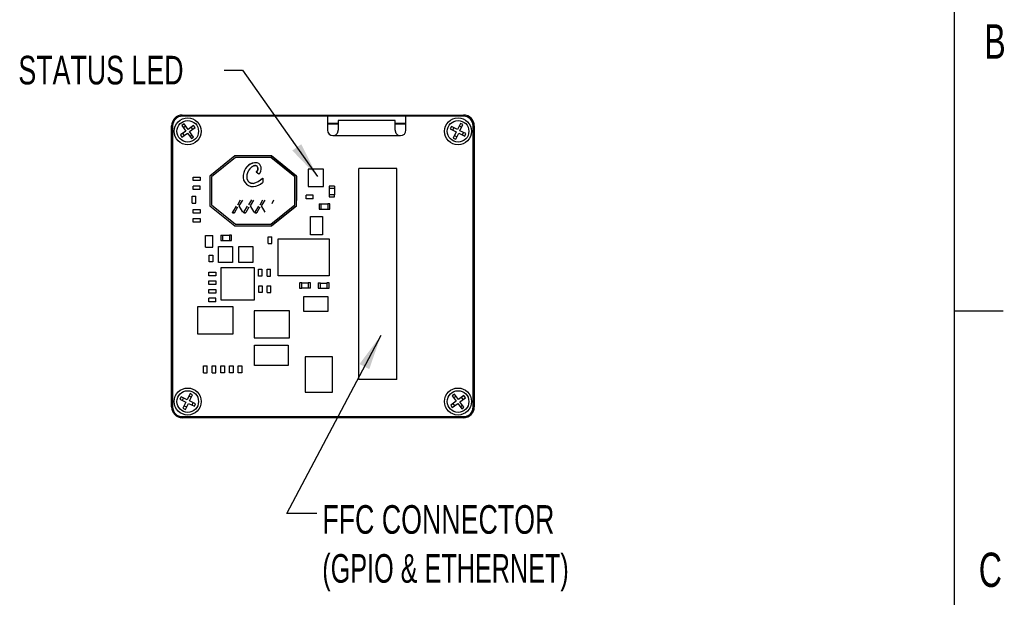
# Model space of a CAD drawing. Extents: x 5 to 274, y 5 to 212.
# Tile 7 of 8: x 183 to 274, y 81 to 135. Entities that reach past the tile are written whole.
import ezdxf
from ezdxf.enums import TextEntityAlignment as Align

# ---------------------------------------------------------------- set-up
doc = ezdxf.new("R2010")
doc.units = 0
doc.layers.get('0').update_dxf_attribs({"linetype": 'CONTINUOUS'})
doc.layers.add('DIMENSIONS', color=8, linetype='CONTINUOUS')
doc.layers.add('FORMAT', color=7, linetype='CONTINUOUS')

# ---------------------------------------------------------------- blocks, each defined once
blk = doc.blocks.new('SW_NOTE_4')
at = {"layer": 'DIMENSIONS', "color": 0, "flags": 128}
blk.add_lwpolyline([(-8.61, 9.826), (-6.932, 9.826), (0, 0)], dxfattribs=at)
at = {"layer": 'DIMENSIONS', "color": 0}
blk.add_solid([(0, 0), (-1.488, 2.991), (-2.319, 2.405)], dxfattribs=at)
at = {"layer": 'DIMENSIONS', "color": 0, "width": 0.7}
blk.add_text('STATUS LED', height=2.6458, dxfattribs=at).set_placement((-27.654, 7.726), align=Align.BOTTOM_LEFT)
blk = doc.blocks.new('SW_NOTE_5')
at = {"layer": 'DIMENSIONS', "color": 0, "flags": 128}
blk.add_lwpolyline([(-5.947, -16.513), (-8.732, -16.513), (0, 0)], dxfattribs=at)
at = {"layer": 'DIMENSIONS', "color": 0}
blk.add_solid([(0, 0), (-1.993, -2.682), (-1.094, -3.157)], dxfattribs=at)
for s, width, p in [('FFC CONNECTOR', 0.7, (-5.437, -19.179)), ('(GPIO & ETHERNET)', 0.658824, (-5.437, -23.707))]:
    blk.add_text(s, height=2.64583, dxfattribs=dict(at, width=width)).set_placement(p, align=Align.BOTTOM_LEFT)

msp = doc.modelspace()

# ---------------------------------------------------------------- linework, layer by layer
at = {"color": 7, "linetype": 'CONTINUOUS'}
for p, q in [((197.821, 126.092), (202.121, 126.092)), ((211.246, 125.992), (197.821, 125.992)), ((202.121, 126.092), (219.521, 126.092)), ((202.121, 125.992), (202.121, 126.092)), ((202.121, 126.092), (202.221, 125.992)), ((218.503, 125.992), (211.246, 125.992)), ((211.246, 125.992), (211.246, 124.692)), ((218.503, 124.692), (218.503, 125.992)), ((223.821, 125.992), (218.503, 125.992)), ((219.421, 125.992), (219.521, 126.092)), ((219.521, 126.092), (219.521, 125.992)), ((219.521, 126.092), (223.821, 126.092)), ((196.821, 99.092), (196.821, 125.092)), ((196.921, 125.092), (196.921, 99.092)), ((197.979, 125.271), (197.778, 125.123)), ((197.778, 125.123), (198.146, 124.619)), ((198.127, 125.069), (197.925, 124.921)), ((198.348, 124.766), (197.979, 125.271)), ((198.853, 125.135), (198.348, 124.766)), ((198.496, 124.564), (199, 124.933)), ((198.798, 124.786), (198.651, 124.988)), ((199, 124.933), (198.853, 125.135)), ((211.246, 125.359), (212.243, 125.359)), ((212.243, 125.258), (211.246, 125.258)), ((217.503, 125.589), (212.243, 125.589)), ((212.243, 125.589), (212.243, 124.715)), ((217.503, 124.715), (217.503, 125.589)), ((217.503, 125.359), (218.503, 125.359)), ((218.503, 125.258), (217.503, 125.258)), ((222.7, 125.03), (222.591, 124.805)), ((222.591, 124.805), (223.154, 124.533)), ((223.263, 124.758), (222.7, 125.03)), ((222.925, 124.922), (222.816, 124.696)), ((223.534, 125.321), (223.263, 124.758)), ((223.651, 124.988), (223.426, 125.096)), ((223.488, 124.65), (223.76, 125.213)), ((223.76, 125.213), (223.534, 125.321)), ((224.721, 99.092), (224.721, 125.092)), ((224.821, 125.092), (224.821, 99.092)), ((198.146, 124.619), (197.642, 124.25)), ((197.642, 124.25), (197.789, 124.048)), ((197.789, 124.048), (198.294, 124.417)), ((197.844, 124.397), (197.991, 124.196)), ((198.294, 124.417), (198.663, 123.912)), ((198.864, 124.06), (198.496, 124.564)), ((198.515, 124.114), (198.717, 124.262)), ((198.663, 123.912), (198.864, 124.06)), ((211.746, 124.192), (211.743, 124.192)), ((211.746, 124.192), (218.003, 124.192)), ((212.243, 124.715), (212.141, 124.389)), ((217.605, 124.389), (217.503, 124.715)), ((223.154, 124.533), (222.882, 123.971)), ((222.882, 123.971), (223.108, 123.862)), ((222.991, 124.196), (223.216, 124.087)), ((223.108, 123.862), (223.379, 124.425)), ((223.379, 124.425), (223.942, 124.153)), ((224.051, 124.378), (223.488, 124.65)), ((223.717, 124.262), (223.826, 124.487)), ((223.942, 124.153), (224.051, 124.378)), ((202.673, 122.316), (200.369, 120.45)), ((202.726, 122.166), (200.519, 120.378)), ((206.065, 122.316), (202.673, 122.316)), ((206.012, 122.166), (202.726, 122.166)), ((208.219, 120.378), (206.012, 122.166)), ((208.369, 120.45), (206.065, 122.316)), ((206.065, 122.316), (208.369, 120.45)), ((217.646, 121.142), (214.146, 121.142)), ((214.146, 101.642), (214.146, 121.142)), ((217.646, 101.642), (217.646, 121.142)), ((198.832, 120.027), (198.832, 120.356)), ((198.832, 120.356), (199.461, 120.356)), ((199.461, 120.356), (199.461, 120.027)), ((200.369, 120.45), (200.369, 117.703)), ((200.519, 120.378), (200.519, 117.774)), ((204.894, 120.628), (204.647, 120.819)), ((205.251, 120.262), (205.251, 119.861)), ((208.219, 117.774), (208.219, 120.378)), ((208.369, 117.703), (208.369, 120.45)), ((208.369, 120.45), (208.369, 120.45)), ((208.369, 120.45), (208.369, 119.961)), ((210.871, 121.08), (209.471, 121.08)), ((209.471, 121.08), (209.471, 119.479)), ((210.871, 119.479), (210.871, 121.08)), ((199.461, 120.027), (198.832, 120.027)), ((198.832, 119.202), (198.832, 119.531)), ((199.461, 119.531), (198.832, 119.531)), ((199.461, 119.202), (199.461, 119.531)), ((204.369, 119.777), (204.223, 119.796)), ((208.369, 119.961), (208.369, 118.191)), ((209.471, 119.479), (210.871, 119.479)), ((211.397, 119.506), (211.397, 119.316)), ((211.397, 119.316), (211.407, 119.316)), ((211.887, 119.516), (211.407, 119.516)), ((211.407, 119.516), (211.407, 119.506)), ((211.407, 119.316), (211.887, 119.316)), ((211.407, 119.316), (211.407, 118.716)), ((211.887, 119.516), (211.887, 119.506)), ((211.887, 119.316), (211.897, 119.316)), ((211.887, 119.316), (211.887, 118.716)), ((211.897, 119.506), (211.897, 119.316)), ((198.732, 118.581), (199.061, 118.581)), ((198.732, 117.952), (198.732, 118.581)), ((199.461, 119.202), (198.832, 119.202)), ((199.061, 117.952), (199.061, 118.581)), ((209.911, 118.681), (209.282, 118.681)), ((209.282, 118.352), (209.282, 118.681)), ((209.911, 118.352), (209.911, 118.681)), ((211.397, 118.716), (211.397, 118.526)), ((211.407, 118.716), (211.397, 118.716)), ((211.887, 118.716), (211.407, 118.716)), ((211.407, 118.516), (211.407, 118.526)), ((211.407, 118.516), (211.887, 118.516)), ((211.897, 118.716), (211.887, 118.716)), ((211.887, 118.516), (211.887, 118.526)), ((211.897, 118.526), (211.897, 118.716)), ((198.732, 117.952), (199.061, 117.952)), ((200.369, 117.703), (202.673, 115.836)), ((200.519, 117.774), (202.726, 115.986)), ((202.489, 117.108), (202.831, 117.678)), ((202.938, 117.566), (202.656, 117.073)), ((202.947, 117.8), (203.214, 118.264)), ((203.377, 118.228), (203.051, 117.682)), ((203.051, 117.682), (203.391, 117.108)), ((203.519, 117.108), (203.861, 117.678)), ((203.967, 117.566), (203.685, 117.073)), ((203.976, 117.8), (204.244, 118.264)), ((204.406, 118.228), (204.081, 117.682)), ((204.081, 117.682), (204.42, 117.108)), ((204.548, 117.108), (204.89, 117.678)), ((204.997, 117.566), (204.715, 117.073)), ((205.006, 117.8), (205.273, 118.264)), ((205.436, 118.228), (205.11, 117.682)), ((205.11, 117.682), (205.45, 117.108)), ((206.012, 115.986), (208.219, 117.774)), ((206.065, 115.836), (208.369, 117.703)), ((208.369, 117.703), (206.065, 115.836)), ((206.117, 117.902), (206.292, 118.26)), ((208.369, 117.703), (208.369, 118.191)), ((208.369, 117.703), (208.369, 117.703)), ((209.911, 118.352), (209.282, 118.352)), ((210.472, 117.882), (210.472, 117.402)), ((210.472, 117.882), (210.482, 117.882)), ((210.482, 117.892), (210.672, 117.892)), ((210.672, 117.882), (210.672, 117.892)), ((210.672, 117.402), (210.672, 117.882)), ((210.672, 117.882), (211.272, 117.882)), ((211.272, 117.892), (211.272, 117.882)), ((211.462, 117.892), (211.272, 117.892)), ((211.272, 117.882), (211.272, 117.402)), ((211.472, 117.882), (211.462, 117.882)), ((211.472, 117.402), (211.472, 117.882)), ((198.832, 117.356), (199.461, 117.356)), ((198.832, 117.027), (198.832, 117.356)), ((199.461, 117.027), (198.832, 117.027)), ((199.461, 117.356), (199.461, 117.027)), ((209.671, 116.706), (210.771, 116.706)), ((209.671, 115.006), (209.671, 116.706)), ((210.472, 117.402), (210.482, 117.402)), ((210.482, 117.392), (210.672, 117.392)), ((210.672, 117.392), (210.672, 117.402)), ((210.672, 117.402), (211.272, 117.402)), ((210.771, 116.706), (210.771, 115.006)), ((211.272, 117.402), (211.272, 117.392)), ((211.272, 117.392), (211.462, 117.392)), ((211.472, 117.402), (211.462, 117.402)), ((198.832, 116.52), (199.461, 116.52)), ((198.832, 116.191), (198.832, 116.52)), ((199.461, 116.191), (198.832, 116.191)), ((199.461, 116.52), (199.461, 116.191)), ((202.673, 115.836), (206.065, 115.836)), ((202.726, 115.986), (206.012, 115.986)), ((199.959, 114.954), (200.634, 114.954)), ((199.959, 113.879), (199.959, 114.954)), ((200.634, 113.879), (200.634, 114.954)), ((201.38, 114.981), (201.38, 114.501)), ((201.38, 114.981), (201.39, 114.981)), ((201.39, 114.991), (201.58, 114.991)), ((201.58, 114.981), (201.58, 114.991)), ((201.58, 114.501), (201.58, 114.981)), ((201.58, 114.981), (202.18, 114.981)), ((202.18, 114.991), (202.18, 114.981)), ((202.37, 114.991), (202.18, 114.991)), ((202.18, 114.981), (202.18, 114.501)), ((202.38, 114.981), (202.37, 114.981)), ((202.38, 114.501), (202.38, 114.981)), ((205.757, 114.831), (206.086, 114.831)), ((205.757, 114.202), (205.757, 114.831)), ((206.086, 114.202), (206.086, 114.831)), ((210.771, 115.006), (209.671, 115.006)), ((199.959, 113.879), (200.634, 113.879)), ((201.171, 113.941), (202.471, 113.941)), ((201.171, 112.441), (201.171, 113.941)), ((201.38, 114.501), (201.39, 114.501)), ((201.39, 114.491), (201.58, 114.491)), ((201.58, 114.491), (201.58, 114.501)), ((201.58, 114.501), (202.18, 114.501)), ((202.18, 114.501), (202.18, 114.491)), ((202.18, 114.491), (202.37, 114.491)), ((202.38, 114.501), (202.37, 114.501)), ((202.471, 113.941), (202.471, 112.441)), ((203.046, 113.941), (204.346, 113.941)), ((203.046, 112.441), (203.046, 113.941)), ((204.346, 113.941), (204.346, 112.441)), ((205.757, 114.202), (206.086, 114.202)), ((206.686, 114.636), (211.386, 114.636)), ((206.686, 111.236), (206.686, 114.636)), ((211.386, 114.636), (211.386, 111.236)), ((200.307, 112.518), (200.307, 113.147)), ((200.307, 113.147), (200.636, 113.147)), ((200.636, 113.147), (200.636, 112.518)), ((200.636, 112.518), (200.307, 112.518)), ((202.471, 112.441), (201.171, 112.441)), ((204.346, 112.441), (203.046, 112.441)), ((200.282, 111.227), (200.282, 111.556)), ((200.282, 111.556), (200.911, 111.556)), ((200.911, 111.227), (200.282, 111.227)), ((200.911, 111.556), (200.911, 111.227)), ((201.421, 108.956), (201.421, 112.006)), ((201.421, 112.006), (204.471, 112.006)), ((204.471, 112.006), (204.471, 108.956)), ((204.858, 111.831), (205.187, 111.831)), ((204.858, 111.202), (204.858, 111.831)), ((205.187, 111.202), (204.858, 111.202)), ((205.187, 111.831), (205.187, 111.202)), ((205.655, 111.831), (205.984, 111.831)), ((205.655, 111.202), (205.655, 111.831)), ((205.655, 111.202), (205.984, 111.202)), ((205.984, 111.202), (205.984, 111.831)), ((211.386, 111.236), (206.686, 111.236)), ((200.282, 110.752), (200.911, 110.752)), ((200.282, 110.423), (200.282, 110.752)), ((200.911, 110.423), (200.282, 110.423)), ((200.911, 110.752), (200.911, 110.423)), ((204.881, 110.306), (205.21, 110.306)), ((204.881, 109.677), (204.881, 110.306)), ((205.21, 110.306), (205.21, 109.677)), ((205.682, 110.296), (206.011, 110.296)), ((205.682, 109.667), (205.682, 110.296)), ((206.011, 109.667), (206.011, 110.296)), ((208.671, 110.556), (208.671, 110.076)), ((208.671, 110.556), (208.681, 110.556)), ((208.871, 110.566), (208.681, 110.566)), ((208.871, 110.556), (208.871, 110.566)), ((208.871, 110.076), (208.871, 110.556)), ((209.471, 110.556), (208.871, 110.556)), ((209.471, 110.566), (209.471, 110.556)), ((209.661, 110.566), (209.471, 110.566)), ((209.471, 110.556), (209.471, 110.076)), ((209.671, 110.556), (209.661, 110.556)), ((209.671, 110.076), (209.671, 110.556)), ((210.397, 110.556), (210.397, 110.076)), ((210.397, 110.556), (210.407, 110.556)), ((210.407, 110.566), (210.597, 110.566)), ((210.597, 110.556), (210.597, 110.566)), ((210.597, 110.076), (210.597, 110.556)), ((210.597, 110.556), (211.197, 110.556)), ((211.197, 110.566), (211.197, 110.556)), ((211.387, 110.566), (211.197, 110.566)), ((211.197, 110.556), (211.197, 110.076)), ((211.397, 110.556), (211.387, 110.556)), ((211.397, 110.076), (211.397, 110.556)), ((200.282, 109.625), (200.282, 109.954)), ((200.282, 109.954), (200.911, 109.954)), ((200.911, 109.625), (200.282, 109.625)), ((200.911, 109.954), (200.911, 109.625)), ((205.21, 109.677), (204.881, 109.677)), ((205.682, 109.667), (206.011, 109.667)), ((208.671, 110.076), (208.681, 110.076)), ((208.681, 110.066), (208.871, 110.066)), ((208.871, 110.066), (208.871, 110.076)), ((209.471, 110.076), (208.871, 110.076)), ((209.072, 109.316), (211.272, 109.316)), ((209.072, 107.916), (209.072, 109.316)), ((209.471, 110.076), (209.471, 110.066)), ((209.661, 110.066), (209.471, 110.066)), ((209.671, 110.076), (209.661, 110.076)), ((210.397, 110.076), (210.407, 110.076)), ((210.407, 110.066), (210.597, 110.066)), ((210.597, 110.076), (211.197, 110.076)), ((211.197, 110.076), (211.197, 110.066)), ((211.197, 110.066), (211.387, 110.066)), ((211.272, 109.316), (211.272, 107.916)), ((211.397, 110.076), (211.387, 110.076)), ((202.512, 108.366), (199.232, 108.366)), ((199.232, 108.366), (199.232, 105.866)), ((200.911, 109.156), (200.282, 109.156)), ((200.282, 108.827), (200.282, 109.156)), ((200.911, 108.827), (200.282, 108.827)), ((200.911, 108.827), (200.911, 109.156)), ((204.471, 108.956), (201.421, 108.956)), ((202.512, 105.866), (202.512, 108.366)), ((204.457, 107.985), (204.457, 105.485)), ((207.737, 107.985), (204.457, 107.985)), ((207.737, 105.485), (207.737, 107.985)), ((211.272, 107.916), (209.072, 107.916)), ((199.232, 105.866), (202.512, 105.866)), ((204.457, 105.485), (207.737, 105.485)), ((204.508, 102.91), (204.508, 104.81)), ((204.508, 104.81), (207.608, 104.81)), ((207.608, 104.81), (207.608, 102.91)), ((207.608, 102.91), (204.508, 102.91)), ((209.196, 103.731), (209.196, 100.451)), ((211.696, 103.731), (209.196, 103.731)), ((211.696, 100.451), (211.696, 103.731)), ((199.782, 102.881), (200.111, 102.881)), ((199.782, 102.252), (199.782, 102.881)), ((199.782, 102.252), (200.111, 102.252)), ((200.111, 102.252), (200.111, 102.881)), ((200.582, 102.881), (200.911, 102.881)), ((200.582, 102.252), (200.582, 102.881)), ((200.582, 102.252), (200.911, 102.252)), ((200.911, 102.252), (200.911, 102.881)), ((201.381, 102.252), (201.381, 102.881)), ((201.381, 102.881), (201.71, 102.881)), ((201.71, 102.252), (201.381, 102.252)), ((201.71, 102.881), (201.71, 102.252)), ((202.182, 102.252), (202.182, 102.881)), ((202.182, 102.881), (202.511, 102.881)), ((202.511, 102.252), (202.182, 102.252)), ((202.511, 102.881), (202.511, 102.252)), ((202.982, 102.252), (202.982, 102.881)), ((202.982, 102.881), (203.311, 102.881)), ((203.311, 102.252), (202.982, 102.252)), ((203.311, 102.881), (203.311, 102.252)), ((217.646, 101.642), (214.146, 101.642)), ((198.534, 100.321), (198.263, 99.758)), ((198.488, 99.65), (198.76, 100.213)), ((198.76, 100.213), (198.534, 100.321)), ((209.196, 100.451), (211.696, 100.451)), ((222.979, 100.271), (222.778, 100.123)), ((223.348, 99.766), (222.979, 100.271)), ((197.7, 100.03), (197.591, 99.805)), ((197.591, 99.805), (198.154, 99.533)), ((198.263, 99.758), (197.7, 100.03)), ((197.925, 99.922), (197.816, 99.696)), ((198.154, 99.533), (197.882, 98.971)), ((198.108, 98.862), (198.379, 99.425)), ((198.379, 99.425), (198.942, 99.153)), ((198.651, 99.988), (198.426, 100.096)), ((199.051, 99.378), (198.488, 99.65)), ((198.717, 99.262), (198.826, 99.487)), ((198.942, 99.153), (199.051, 99.378)), ((223.146, 99.619), (222.642, 99.25)), ((222.778, 100.123), (223.146, 99.619)), ((222.789, 99.048), (223.294, 99.417)), ((222.844, 99.397), (222.991, 99.196)), ((223.127, 100.069), (222.925, 99.921)), ((223.294, 99.417), (223.663, 98.912)), ((223.853, 100.135), (223.348, 99.766)), ((223.496, 99.564), (224, 99.933)), ((223.864, 99.06), (223.496, 99.564)), ((223.515, 99.114), (223.717, 99.262)), ((223.798, 99.786), (223.651, 99.988)), ((224, 99.933), (223.853, 100.135)), ((197.882, 98.971), (198.108, 98.862)), ((197.991, 99.196), (198.216, 99.087)), ((222.642, 99.25), (222.789, 99.048)), ((223.663, 98.912), (223.864, 99.06)), ((197.821, 98.192), (223.821, 98.192)), ((223.821, 98.092), (197.821, 98.092))]:
    msp.add_line(p, q, dxfattribs=at)
at = {"color": 7, "linetype": 'CONTINUOUS', "flags": 128}
for points in [[(204.675, 121.39), (204.673, 121.391), (204.665, 121.394), (204.65, 121.399), (204.635, 121.404), (204.619, 121.408), (204.604, 121.411), (204.596, 121.412), (204.58, 121.413), (204.564, 121.414), (204.556, 121.414), (204.54, 121.413), (204.524, 121.412), (204.516, 121.411), (204.5, 121.408), (204.484, 121.405), (204.469, 121.401), (204.454, 121.397), (204.446, 121.395), (204.431, 121.389), (204.416, 121.384), (204.401, 121.378), (204.386, 121.371), (204.372, 121.365), (204.357, 121.357), (204.343, 121.35), (204.329, 121.342), (204.316, 121.334), (204.302, 121.325), (204.289, 121.317), (204.275, 121.308), (204.262, 121.299), (204.249, 121.289), (204.237, 121.279), (204.224, 121.27), (204.212, 121.26), (204.187, 121.239), (204.175, 121.228), (204.163, 121.218), (204.152, 121.207), (204.14, 121.196), (204.129, 121.184), (204.117, 121.173), (204.095, 121.15), (204.084, 121.138), (204.074, 121.126), (204.063, 121.114), (204.053, 121.102), (204.043, 121.089), (204.023, 121.065), (204.013, 121.052), (204.003, 121.039), (203.994, 121.026), (203.984, 121.013), (203.975, 121), (203.957, 120.974), (203.948, 120.96), (203.94, 120.947), (203.932, 120.933), (203.923, 120.919), (203.915, 120.906), (203.9, 120.878), (203.892, 120.863), (203.885, 120.849), (203.878, 120.835), (203.871, 120.821), (203.864, 120.806), (203.848, 120.769)], [(204.461, 121.398), (204.569, 121.414), (204.675, 121.39)], [(204.647, 120.819), (204.649, 120.821), (204.655, 120.826), (204.666, 120.837), (204.678, 120.848), (204.683, 120.854), (204.689, 120.86), (204.699, 120.872), (204.704, 120.878), (204.714, 120.89), (204.719, 120.897), (204.724, 120.903), (204.733, 120.916), (204.738, 120.923), (204.747, 120.936), (204.751, 120.943), (204.755, 120.95), (204.763, 120.964), (204.766, 120.971), (204.77, 120.978), (204.777, 120.993), (204.78, 121), (204.783, 121.007), (204.789, 121.022), (204.792, 121.03), (204.795, 121.037), (204.799, 121.052), (204.802, 121.06), (204.804, 121.068), (204.807, 121.083), (204.809, 121.091), (204.81, 121.099), (204.812, 121.107), (204.814, 121.123), (204.815, 121.131), (204.815, 121.139), (204.816, 121.147), (204.816, 121.155), (204.816, 121.171), (204.816, 121.179), (204.815, 121.187), (204.814, 121.195), (204.813, 121.203), (204.812, 121.211), (204.811, 121.218), (204.807, 121.234), (204.805, 121.242), (204.803, 121.249), (204.8, 121.257), (204.797, 121.264), (204.794, 121.272), (204.791, 121.279), (204.787, 121.286), (204.779, 121.3), (204.775, 121.307), (204.77, 121.313), (204.765, 121.32), (204.76, 121.326), (204.755, 121.332), (204.75, 121.338), (204.738, 121.349), (204.732, 121.354), (204.726, 121.359), (204.719, 121.364), (204.713, 121.369), (204.699, 121.377), (204.692, 121.381), (204.675, 121.39)], [(204.675, 121.39), (204.741, 121.346), (204.788, 121.284), (204.812, 121.214), (204.815, 121.133), (204.799, 121.051), (204.765, 120.968), (204.647, 120.819)], [(203.848, 120.769), (203.848, 120.767), (203.845, 120.76), (203.833, 120.73), (203.823, 120.7), (203.818, 120.685), (203.809, 120.654), (203.804, 120.638), (203.797, 120.607), (203.793, 120.592), (203.79, 120.576), (203.784, 120.545), (203.781, 120.529), (203.779, 120.513), (203.775, 120.481), (203.774, 120.465), (203.773, 120.449), (203.772, 120.433), (203.771, 120.401), (203.771, 120.385), (203.771, 120.369), (203.772, 120.337), (203.774, 120.321), (203.775, 120.306), (203.777, 120.29), (203.779, 120.274), (203.785, 120.242), (203.788, 120.227), (203.791, 120.211), (203.795, 120.195), (203.8, 120.18), (203.81, 120.15), (203.815, 120.135), (203.821, 120.12), (203.827, 120.105), (203.834, 120.09), (203.841, 120.076), (203.848, 120.062), (203.864, 120.034), (203.873, 120.021), (203.882, 120.008), (203.892, 119.995), (203.901, 119.982), (203.912, 119.97), (203.922, 119.958), (203.933, 119.946), (203.956, 119.924), (203.968, 119.913), (203.98, 119.903), (203.993, 119.893), (204.006, 119.884), (204.019, 119.875), (204.046, 119.858), (204.06, 119.85), (204.075, 119.843), (204.089, 119.836), (204.104, 119.829), (204.133, 119.818), (204.149, 119.812), (204.164, 119.807), (204.195, 119.799), (204.21, 119.795), (204.226, 119.792), (204.257, 119.786), (204.273, 119.784), (204.305, 119.78), (204.321, 119.779), (204.369, 119.777)], [(204.392, 119.479), (204.594, 119.508), (204.601, 119.511)], [(202.555, 117.043), (202.487, 117.05), (202.48, 117.054), (202.477, 117.057), (202.475, 117.06), (202.473, 117.068), (202.475, 117.078), (202.489, 117.108)], [(202.489, 117.108), (202.475, 117.078), (202.473, 117.068), (202.474, 117.064), (202.475, 117.061), (202.477, 117.057), (202.48, 117.055), (202.487, 117.05), (202.512, 117.045), (202.516, 117.045)], [(202.656, 117.073), (202.647, 117.06), (202.637, 117.053), (202.61, 117.046), (202.555, 117.043)], [(202.555, 117.043), (202.61, 117.046), (202.637, 117.053), (202.646, 117.06), (202.656, 117.073)], [(203.584, 117.043), (203.517, 117.05), (203.509, 117.054), (203.507, 117.057), (203.505, 117.06), (203.503, 117.068), (203.504, 117.078), (203.519, 117.108)], [(203.519, 117.108), (203.504, 117.078), (203.503, 117.068), (203.503, 117.064), (203.504, 117.061), (203.506, 117.057), (203.509, 117.055), (203.517, 117.05), (203.541, 117.045), (203.545, 117.045)], [(203.685, 117.073), (203.676, 117.06), (203.667, 117.053), (203.64, 117.046), (203.584, 117.043)], [(203.584, 117.043), (203.64, 117.046), (203.667, 117.053), (203.676, 117.06), (203.685, 117.073)], [(204.614, 117.043), (204.546, 117.05), (204.539, 117.054), (204.536, 117.057), (204.534, 117.06), (204.532, 117.068), (204.533, 117.078), (204.548, 117.108)], [(204.548, 117.108), (204.533, 117.078), (204.532, 117.068), (204.533, 117.064), (204.534, 117.061), (204.536, 117.057), (204.539, 117.055), (204.546, 117.05), (204.571, 117.045), (204.575, 117.045)], [(204.715, 117.073), (204.705, 117.06), (204.696, 117.053), (204.669, 117.046), (204.614, 117.043)], [(204.614, 117.043), (204.669, 117.046), (204.696, 117.053), (204.705, 117.06), (204.715, 117.073)], [(210.597, 110.066), (210.597, 110.066), (210.597, 110.067), (210.597, 110.068), (210.597, 110.069), (210.597, 110.071), (210.597, 110.072), (210.597, 110.074), (210.597, 110.076)]]:
    msp.add_lwpolyline(points, dxfattribs=at)
at = {"color": 7, "linetype": 'CONTINUOUS'}
for centre, radius in [((198.321, 124.592), 1.25), ((223.321, 124.592), 1.25), ((198.321, 124.592), 1), ((223.321, 124.592), 1), ((198.321, 99.592), 1.25), ((198.321, 99.592), 1), ((223.321, 99.592), 1.25), ((223.321, 99.592), 1)]:
    msp.add_circle(centre, radius, dxfattribs=at)
for centre, radius, start, end in [((197.821, 125.092), 1, 90, 180), ((197.821, 125.092), 0.9, 90, 180), ((223.821, 125.092), 1, 0, 90), ((223.821, 125.092), 0.9, 0, 90), ((211.746, 124.692), 0.5, 180, 270), ((211.743, 124.692), 0.5, 270, 322.71703), ((218.003, 124.692), 0.5, 217.28297, 270), ((218.003, 124.692), 0.5, 270, 0), ((204.634, 120.543), 1.148, 86.29312, 168.84027), ((204.666, 120.497), 1.189, 85.72949, 166.9671), ((204.579, 121.184), 0.529, 8.48137, 70.6575), ((204.416, 121.136), 0.698, 313.23949, 10.37631), ((204.352, 120.399), 0.92, 156.51475, 272.51848), ((204.353, 120.4), 0.921, 156.6074, 272.42583), ((204.083, 121.34), 1.589, 280.37698, 317.3049), ((204.081, 121.343), 1.592, 280.41253, 317.26936), ((204.238, 120.984), 1.512, 275.83987, 312.0323), ((211.407, 119.506), 0.01, 90.00001, 180.00001), ((211.887, 119.506), 0.01, 0.00001, 90.00001), ((211.407, 118.526), 0.01, 180.00001, 270.00001), ((211.887, 118.526), 0.01, 270.00001, 0.00001), ((210.482, 117.882), 0.01, 90, 180), ((211.462, 117.882), 0.01, 0, 90), ((210.482, 117.402), 0.01, 180, 270), ((211.462, 117.402), 0.01, 270, 0), ((201.39, 114.981), 0.01, 90, 180), ((202.37, 114.981), 0.01, 0, 90), ((201.39, 114.501), 0.01, 180, 270), ((202.37, 114.501), 0.01, 270, 0), ((208.681, 110.556), 0.01, 90, 180), ((209.661, 110.556), 0.01, 0, 90), ((210.407, 110.556), 0.01, 90, 180), ((211.387, 110.556), 0.01, 0, 90), ((208.681, 110.076), 0.01, 180, 270), ((209.661, 110.076), 0.01, 270, 0), ((210.407, 110.076), 0.01, 180, 270), ((211.387, 110.076), 0.01, 270, 0), ((197.821, 99.092), 1, 180, 270), ((197.821, 99.092), 0.9, 180, 270), ((223.821, 99.092), 0.9, 270, 0), ((223.821, 99.092), 1, 270, 0)]:
    msp.add_arc(centre, radius, start, end, dxfattribs=at)
at = {"layer": 'FORMAT', "color": 7, "linetype": 'CONTINUOUS'}
for p, q in [((269.2, 205.7), (269.2, 10.2)), ((273.726, 107.95), (269.199, 107.95))]:
    msp.add_line(p, q, dxfattribs=at)

# ---------------------------------------------------------------- block references
at = {"layer": 'DIMENSIONS'}
for name, p in [('SW_NOTE_4', (210.312, 120.41)), ('SW_NOTE_5', (216.204, 105.745))]:
    msp.add_blockref(name, p, dxfattribs=at)

# ---------------------------------------------------------------- texts
at = {"layer": 'FORMAT', "width": 0.7}
for s, p in [('B', (271.986, 130.361)), ('C', (271.48, 81.486))]:
    msp.add_text(s, height=3.175, dxfattribs=at).set_placement(p, align=Align.BOTTOM_LEFT)

doc.saveas('drawing.dxf')
